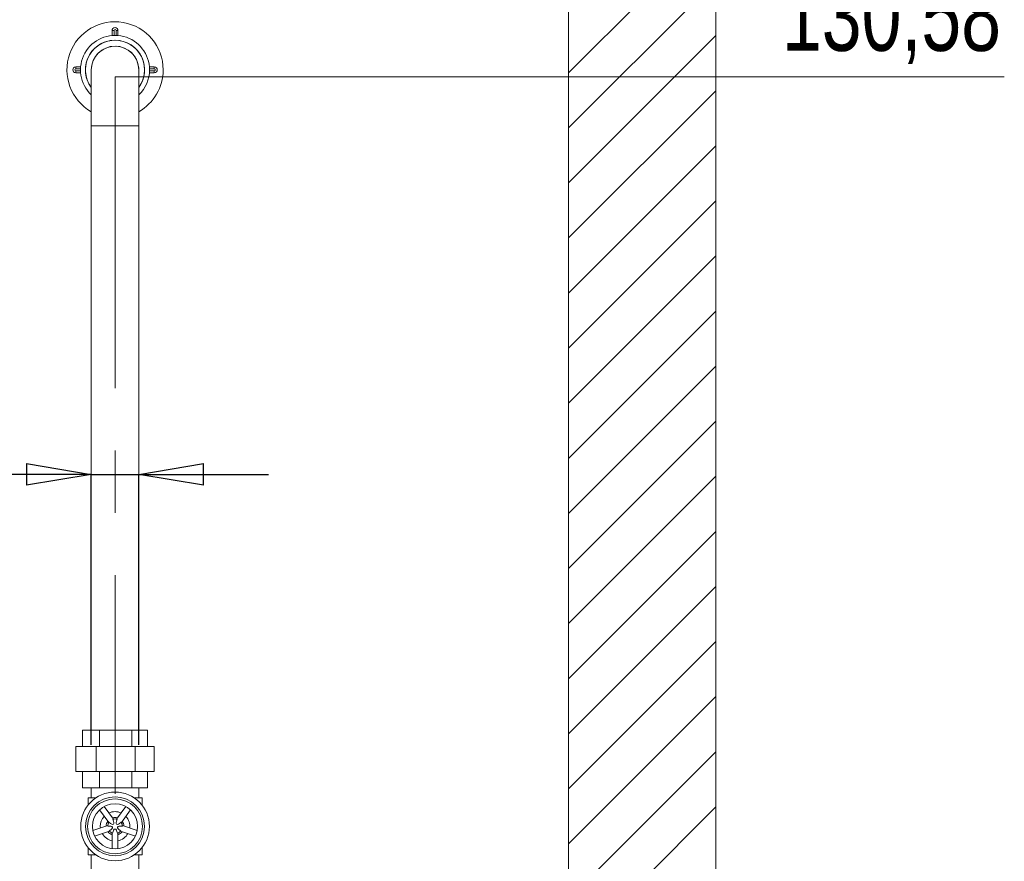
# Model space of a CAD drawing. Header units: millimetres. Extents: x 42 to 14105, y 484 to 9997.
# Tile 42 of 132: x 6146 to 7149, y 6233 to 7090. Entities that reach past the tile are written whole.
import ezdxf

# ---------------------------------------------------------------- set-up
doc = ezdxf.new("R2010")
doc.units = ezdxf.units.MM
doc.header["$LTSCALE"] = 25
doc.header["$PDSIZE"] = -1
doc.linetypes.add('CENTERX2', pattern=[20.32, 12.7, -2.54, 2.54, -2.54])
doc.styles.add('SLDTEXTSTYLE0', font='TXT', dxfattribs={"width": 0.75})
doc.dimstyles.new('SLDDIMSTYLE3', dxfattribs={"dimtxt": 66.145833, "dimasz": 66.145833, "dimexe": 0, "dimexo": 0.0625, "dimgap": 16.536458, "dimtad": 1, "dimrnd": 1e-09, "dimzin": 12, "dimdsep": 46, "dimtxsty": 'SLDTEXTSTYLE0', "dimblk1": 'CLOSED', "dimblk2": 'CLOSED', "dimsah": 1, "dimcen": 0.09, "dimadec": 0, "dimazin": 3, "dimtfac": 1, "dimtmove": 0, "dimatfit": 0, "dimldrblk": 'CLOSED', "dimfxl": 1, "dimfrac": 2, "dimtolj": 1, "dimtzin": 12, "dimarcsym": 0})

# ---------------------------------------------------------------- blocks, each defined once
blk = doc.blocks.new('SW_HATCH_0')
at = {"color": 0, "linetype": 'Continuous', "lineweight": 0}
for p, q in [((150, 2956.3), (0, 2806.3)), ((150, 2900.2), (0, 2750.2)), ((150, 2844.1), (0, 2694.1)), ((150, 2788), (0, 2638)), ((150, 2731.8), (0, 2581.8)), ((150, 2675.7), (0, 2525.7)), ((150, 2619.6), (0, 2469.6)), ((150, 2563.4), (0, 2413.4)), ((150, 2507.3), (0, 2357.3)), ((150, 2451.2), (0, 2301.2)), ((150, 2395.1), (0, 2245.1)), ((150, 2338.9), (0, 2188.9)), ((150, 2282.8), (0, 2132.8)), ((150, 2226.7), (0, 2076.7)), ((150, 2170.6), (0, 2020.6)), ((150, 2114.4), (0, 1964.4)), ((150, 2058.3), (0, 1908.3))]:
    blk.add_line(p, q, dxfattribs=at)
blk = doc.blocks.new('_CLOSED')
at = {"color": 0, "linetype": 'ByBlock', "lineweight": -2}
for p, q in [((-1, 0.166667), (0, 0)), ((-1, 0.166667), (-1, -0.166667)), ((0, 0), (-1, -0.166667)), ((0, 0), (-1, 0))]:
    blk.add_line(p, q, dxfattribs=at)
blk = doc.blocks.new('_D_8')
at = {"color": 0, "linetype": 'Continuous', "lineweight": -2}
for p, q in [((6152.6, 6627), (5842.4, 6627)), ((6218.7, 6351.4), (6218.7, 6627)), ((6218.7, 6627), (6267, 6627)), ((6267, 6351.4), (6267, 6627)), ((6333.2, 6627), (6399.3, 6627))]:
    blk.add_line(p, q, dxfattribs=at)
at = {"layer": 'Defpoints', "color": 0}
for p in [(6267, 6627), (6218.7, 6351.3), (6267, 6351.3)]:
    blk.add_point(p, dxfattribs=at)
at = {"color": 0, "linetype": 'ByBlock', "lineweight": -2, "xscale": 66.14583333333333, "yscale": 66.14583333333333, "zscale": 66.14583333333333}
blk.add_blockref('_CLOSED', (6218.7, 6627), dxfattribs=at)
at = {"color": 0, "linetype": 'ByBlock', "lineweight": -2, "xscale": 66.14583333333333, "yscale": 66.14583333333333, "zscale": 66.14583333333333, "rotation": 180}
blk.add_blockref('_CLOSED', (6267, 6627), dxfattribs=at)
at = {"color": 0, "lineweight": 0, "insert": (5958.2, 6709.7), "char_height": 66.146, "attachment_point": 2, "style": 'SLDTEXTSTYLE0'}
blk.add_mtext('\\A1;%%c48.3', dxfattribs=at)

msp = doc.modelspace()

# ---------------------------------------------------------------- linework, layer by layer
at = {"color": 7, "linetype": 'Continuous', "lineweight": 15}
for p, q in [((6704.881, 4857.188), (6704.881, 8495.688)), ((6854.881, 4857.188), (6854.881, 8495.688)), ((6239.881, 7074.173), (6239.881, 7079.173)), ((6241.881, 7079.173), (6239.881, 7079.173)), ((6241.881, 7079.173), (6241.881, 7074.287)), ((6243.881, 7074.287), (6243.881, 7079.173)), ((6243.881, 7079.173), (6245.881, 7079.173)), ((6245.881, 7079.173), (6245.881, 7074.173)), ((6202.859, 7040.151), (6202.859, 7042.151)), ((6202.859, 7042.151), (6207.859, 7042.151)), ((6277.902, 7042.151), (6282.902, 7042.151)), ((6282.902, 7040.151), (6282.902, 7042.151)), ((6207.745, 7040.151), (6202.859, 7040.151)), ((6202.859, 7038.151), (6207.745, 7038.151)), ((6202.859, 7038.151), (6202.859, 7036.151)), ((6207.859, 7036.151), (6202.859, 7036.151)), ((6218.731, 7039.151), (6218.731, 6982.151)), ((6218.731, 6982.151), (6218.731, 7039.151)), ((6218.731, 7039.151), (6218.731, 6366.338)), ((6267.031, 6982.151), (6267.031, 7039.151)), ((6267.031, 6366.338), (6267.031, 7039.151)), ((6267.031, 7039.151), (6267.031, 6982.151)), ((6282.902, 7036.151), (6277.902, 7036.151)), ((6282.902, 7040.151), (6278.016, 7040.151)), ((6278.016, 7038.151), (6282.902, 7038.151)), ((6282.902, 7038.151), (6282.902, 7036.151)), ((6218.731, 6982.151), (6242.881, 6982.151)), ((6218.731, 6982.151), (6267.031, 6982.151)), ((6242.881, 6982.151), (6267.031, 6982.151)), ((6209.886, 6349.538), (6209.886, 6366.338)), ((6209.886, 6366.338), (6226.903, 6366.338)), ((6226.903, 6349.538), (6226.903, 6366.338)), ((6226.903, 6366.338), (6259.897, 6366.338)), ((6259.897, 6349.538), (6259.897, 6366.338)), ((6259.897, 6366.338), (6275.875, 6366.338)), ((6275.875, 6349.538), (6275.875, 6366.338)), ((6202.887, 6324.338), (6202.887, 6349.538)), ((6223.514, 6349.538), (6202.887, 6349.538)), ((6223.514, 6324.338), (6223.514, 6349.538)), ((6263.507, 6349.538), (6223.514, 6349.538)), ((6263.507, 6324.338), (6263.507, 6349.538)), ((6282.874, 6349.538), (6263.507, 6349.538)), ((6282.874, 6324.338), (6282.874, 6349.538)), ((6223.514, 6324.338), (6202.887, 6324.338)), ((6209.886, 6307.538), (6209.886, 6324.338)), ((6263.507, 6324.338), (6223.514, 6324.338)), ((6226.903, 6307.538), (6226.903, 6324.338)), ((6259.897, 6307.538), (6259.897, 6324.338)), ((6282.874, 6324.338), (6263.507, 6324.338)), ((6275.875, 6307.538), (6275.875, 6324.338)), ((6226.903, 6307.538), (6209.886, 6307.538)), ((6218.731, 6307.538), (6218.731, 6297.338)), ((6259.897, 6307.538), (6226.903, 6307.538)), ((6275.875, 6307.538), (6259.897, 6307.538)), ((6267.031, 6297.338), (6267.031, 6307.538)), ((6215.381, 6289.989), (6215.381, 6297.338)), ((6215.381, 6297.338), (6223.285, 6297.338)), ((6241.261, 6275.672), (6231.904, 6288.55)), ((6253.857, 6288.55), (6244.506, 6275.679)), ((6262.477, 6297.338), (6270.381, 6297.338)), ((6270.381, 6289.989), (6270.381, 6297.338)), ((6227.05, 6285.023), (6236.401, 6272.153)), ((6249.355, 6272.145), (6258.711, 6285.023)), ((6235.405, 6269.064), (6220.266, 6264.145)), ((6227.976, 6266.65), (6227.881, 6268.338)), ((6265.495, 6264.145), (6250.365, 6269.061)), ((6222.12, 6258.438), (6237.251, 6263.355)), ((6239.881, 6261.445), (6239.881, 6245.535)), ((6245.881, 6245.535), (6245.881, 6261.459)), ((6248.502, 6263.357), (6263.641, 6258.438)), ((6215.381, 6246.688), (6215.381, 6239.338)), ((6223.285, 6239.338), (6215.381, 6239.338)), ((6218.731, 6239.338), (6218.731, 6204.338)), ((6270.381, 6239.338), (6262.477, 6239.338)), ((6267.031, 6204.338), (6267.031, 6239.338)), ((6270.381, 6246.688), (6270.381, 6239.338))]:
    msp.add_line(p, q, dxfattribs=at)
at = {"color": 7, "linetype": 'Continuous', "lineweight": 0}
msp.add_line((6242.881, 7032.151), (7148.656, 7032.151), dxfattribs=at)
at = {"color": 7, "linetype": 'CENTERX2', "lineweight": 0}
msp.add_line((6242.881, 7032.151), (6242.881, 6301.338), dxfattribs=at)
at = {"color": 7, "linetype": 'Continuous', "lineweight": 15}
for radius in [35, 30, 28, 23]:
    msp.add_circle((6242.881, 6268.338), radius, dxfattribs=at)
for centre, radius, start, end in [((6242.881, 7039.151), 49, 0, 240.471453), ((6242.881, 7079.173), 3, 0, 180), ((6242.881, 7039.151), 35.15, 0, 226.602526), ((6242.881, 7079.173), 1, 0, 180), ((6242.881, 7039.151), 30.15, 15.429075, 216.774774), ((6242.881, 7039.151), 30.15, 36.244707, 216.774774), ((6242.881, 7039.151), 24.15, 90, 180), ((6242.881, 7039.151), 24.15, 15.429075, 180), ((6242.881, 7039.151), 24.15, 0, 90), ((6242.881, 7039.151), 30.15, 323.225226, 36.244707), ((6202.859, 7039.151), 3, 90, 270), ((6242.881, 7039.151), 24.15, 0, 15.429075), ((6242.881, 7039.151), 30.15, 323.225226, 15.429075), ((6282.902, 7039.151), 3, 270, 90), ((6202.859, 7039.151), 1, 90, 270), ((6242.881, 7039.151), 35.15, 313.397474, 360), ((6242.881, 7039.151), 49, 299.528547, 0), ((6282.902, 7039.151), 1, 270, 90), ((6242.881, 6268.338), 15, 137.536959, 180), ((6242.881, 6268.338), 15, 65.536959, 114.463041), ((6242.881, 6268.338), 15, 353.536959, 42.463041), ((6242.881, 6268.338), 9, 145.471221, 178.528779), ((6242.881, 6268.338), 7.5, 145.279901, 178.720099), ((6242.881, 6268.338), 9, 73.471221, 106.528779), ((6242.881, 6268.338), 7.5, 73.279901, 106.720099), ((6242.881, 6268.338), 7.5, 1.279901, 34.720099), ((6242.881, 6268.338), 9, 1.471221, 34.528779), ((6242.881, 6268.338), 15, 209.536959, 258.463041), ((6242.881, 6268.338), 9, 217.471221, 250.528779), ((6242.881, 6268.338), 7.5, 217.279901, 250.720099), ((6242.881, 6268.338), 7.5, 289.279901, 322.720099), ((6242.881, 6268.338), 9, 289.471221, 322.528779), ((6242.881, 6268.338), 15, 281.536959, 330.463041)]:
    msp.add_arc(centre, radius, start, end, dxfattribs=at)
for centre, major_axis in [((6230.776, 6264.405), (9.516, 3.092)), ((6235.4, 6278.635), (5.881, -8.095)), ((6250.362, 6278.635), (-5.881, -8.095)), ((6254.985, 6264.405), (-9.516, 3.092)), ((6242.881, 6255.611), (0, 10.006))]:
    msp.add_ellipse(centre, major_axis=major_axis, ratio=0.2998266, start_param=5.31217177, end_param=7.25419884, dxfattribs=at)

# ---------------------------------------------------------------- block references
at = {"color": 7, "linetype": 'Continuous', "lineweight": 0}
msp.add_blockref('SW_HATCH_0', (6704.881, 4229.916), dxfattribs=at)

# ---------------------------------------------------------------- texts
at = {"color": 7, "linetype": 'Continuous', "lineweight": 0, "insert": (7145.322, 7131.291), "char_height": 72.7604, "attachment_point": 3, "style": 'SLDTEXTSTYLE0'}
msp.add_mtext('130,58', dxfattribs=at)

# ---------------------------------------------------------------- dimensions: what is measured, and where the dimension line sits
at = {"color": 7, "linetype": 'Continuous', "lineweight": 0}
dim = msp.add_linear_dim(base=(6267.031, 6626.973), p1=(6218.731, 6351.338), p2=(6267.031, 6351.338), text='%%c<>', dimstyle='SLDDIMSTYLE3', dxfattribs=at)
dim.commit()
dim.dimension.update_dxf_attribs({"geometry": '_D_8', "text_midpoint": (5958.179, 6626.973), "dimtype": 160})

doc.saveas('drawing.dxf')
